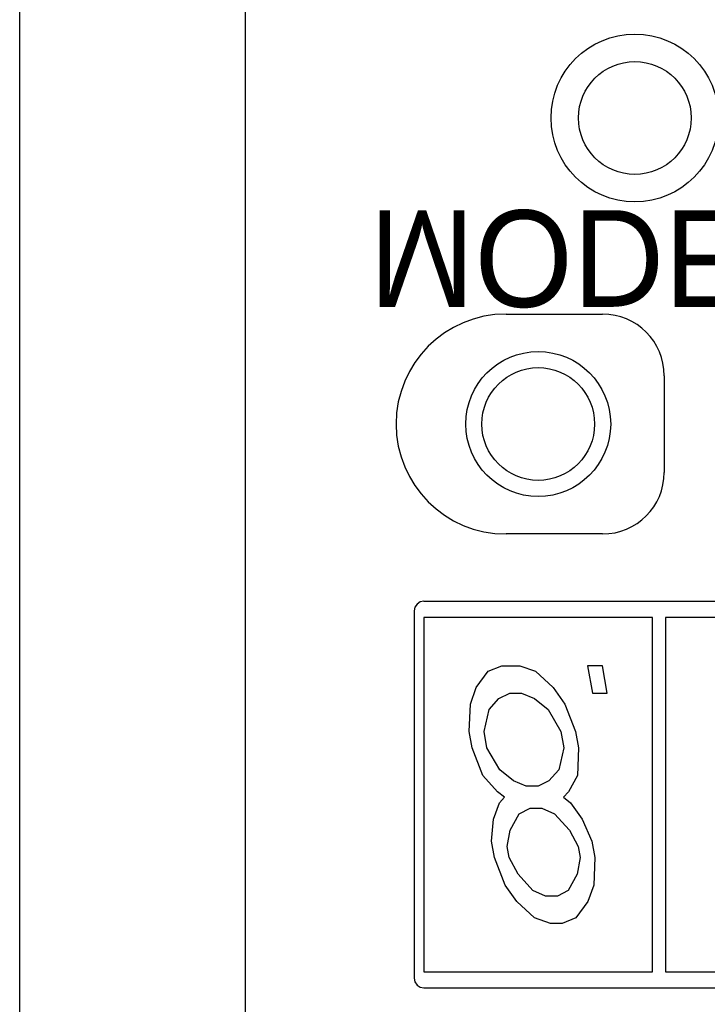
# Model space of a CAD drawing. Extents: x 4 to 2311, y -23 to 1597.
# Tile 9 of 20: x 240 to 251, y 1300 to 1315. Entities that reach past the tile are written whole.
import ezdxf

# ---------------------------------------------------------------- set-up
doc = ezdxf.new("R2010")
doc.units = 0
doc.header["$LTSCALE"] = 7
doc.header["$MEASUREMENT"] = 0
doc.layers.add('001', color=7, linetype='CONTINUOUS')
doc.layers.add('003', color=7, linetype='CONTINUOUS')
doc.styles.get("Standard").update_dxf_attribs({"font": 'Gulim.ttf', "width": 0.8})

msp = doc.modelspace()

# ---------------------------------------------------------------- linework, layer by layer
at = {"layer": '001', "color": 2}
for p, q in [((240.41828, 1289.61454), (240.41828, 1369.61454)), ((243.91828, 1369.61454), (243.91828, 1289.61454)), ((247.96828, 1310.5708), (249.46828, 1310.5708)), ((250.42454, 1309.61454), (250.42454, 1308.11454)), ((249.46828, 1307.15829), (247.96828, 1307.15829)), ((246.69082, 1306.11454), (265.24575, 1306.11454)), ((246.54328, 1305.96879), (246.54328, 1300.26029)), ((246.69328, 1305.86454), (246.69328, 1300.36454)), ((250.24328, 1305.86454), (246.69328, 1305.86454)), ((250.24328, 1300.36454), (250.24328, 1305.86454)), ((250.44328, 1305.86454), (250.44328, 1300.36454)), ((253.99328, 1305.86454), (250.44328, 1305.86454)), ((247.69162, 1305.02944), (247.90578, 1305.11454)), ((247.90578, 1305.11454), (248.18078, 1305.11454)), ((248.18078, 1305.11454), (248.42496, 1305.02944)), ((249.46412, 1305.11454), (249.23495, 1305.11454)), ((249.23495, 1305.11454), (249.30998, 1304.68901)), ((249.53915, 1304.68901), (249.46412, 1305.11454)), ((247.50748, 1304.77412), (247.69162, 1305.02944)), ((248.42496, 1305.02944), (248.69914, 1304.77412)), ((247.415, 1304.5188), (247.50748, 1304.77412)), ((247.85832, 1304.6039), (248.02665, 1304.68901)), ((248.02665, 1304.68901), (248.20998, 1304.68901)), ((248.20998, 1304.68901), (248.40832, 1304.6039)), ((248.69914, 1304.77412), (248.88166, 1304.5188)), ((249.30998, 1304.68901), (249.53915, 1304.68901)), ((247.39836, 1304.09326), (247.415, 1304.5188)), ((247.705, 1304.43369), (247.85832, 1304.6039)), ((248.40832, 1304.6039), (248.62167, 1304.43369)), ((248.88166, 1304.5188), (249.04836, 1304.09326)), ((247.62753, 1304.09326), (247.705, 1304.43369)), ((248.62167, 1304.43369), (248.8192, 1304.09326)), ((247.44338, 1303.83795), (247.39836, 1304.09326)), ((247.67255, 1303.83795), (247.62753, 1304.09326)), ((248.8192, 1304.09326), (248.86422, 1303.83795)), ((249.04836, 1304.09326), (249.09338, 1303.83795)), ((247.61008, 1303.41241), (247.44338, 1303.83795)), ((247.87008, 1303.49752), (247.67255, 1303.83795)), ((248.86422, 1303.83795), (248.78674, 1303.49752)), ((249.09338, 1303.83795), (249.07675, 1303.41241)), ((247.83843, 1303.15709), (247.61008, 1303.41241)), ((248.08342, 1303.32731), (247.87008, 1303.49752)), ((248.78674, 1303.49752), (248.63342, 1303.32731)), ((249.07675, 1303.41241), (248.93843, 1303.15709)), ((248.28176, 1303.2422), (248.08342, 1303.32731)), ((248.63342, 1303.32731), (248.4651, 1303.2422)), ((247.94511, 1303.07199), (247.83843, 1303.15709)), ((248.4651, 1303.2422), (248.28176, 1303.2422)), ((248.93843, 1303.15709), (248.86177, 1303.07199)), ((247.77597, 1302.73156), (247.86845, 1302.98688)), ((247.86845, 1302.98688), (247.94511, 1303.07199)), ((248.86177, 1303.07199), (248.96845, 1302.98688)), ((248.96845, 1302.98688), (249.15097, 1302.73156)), ((248.03515, 1302.56135), (248.17346, 1302.81667)), ((248.17346, 1302.81667), (248.34179, 1302.90178)), ((248.34179, 1302.90178), (248.52512, 1302.90178)), ((248.52512, 1302.90178), (248.72346, 1302.81667)), ((248.72346, 1302.81667), (248.95181, 1302.56135)), ((247.74433, 1302.39114), (247.77597, 1302.73156)), ((249.15097, 1302.73156), (249.30266, 1302.39114)), ((247.9885, 1302.30603), (248.03515, 1302.56135)), ((248.95181, 1302.56135), (249.0885, 1302.30603)), ((247.78935, 1302.13582), (247.74433, 1302.39114)), ((249.30266, 1302.39114), (249.34768, 1302.13582)), ((248.01851, 1302.13582), (247.9885, 1302.30603)), ((249.0885, 1302.30603), (249.11851, 1302.13582)), ((247.95605, 1301.71029), (247.78935, 1302.13582)), ((248.1552, 1301.8805), (248.01851, 1302.13582)), ((249.11851, 1302.13582), (249.07187, 1301.8805)), ((249.34768, 1302.13582), (249.33105, 1301.71029)), ((248.38355, 1301.62518), (248.1552, 1301.8805)), ((249.07187, 1301.8805), (248.93355, 1301.62518)), ((248.13857, 1301.45497), (247.95605, 1301.71029)), ((248.58189, 1301.54007), (248.38355, 1301.62518)), ((248.93355, 1301.62518), (248.76523, 1301.54007)), ((249.33105, 1301.71029), (249.23857, 1301.45497)), ((248.41275, 1301.19965), (248.13857, 1301.45497)), ((248.76523, 1301.54007), (248.58189, 1301.54007)), ((249.23857, 1301.45497), (249.05442, 1301.19965)), ((248.65693, 1301.11454), (248.41275, 1301.19965)), ((248.84026, 1301.11454), (248.65693, 1301.11454)), ((249.05442, 1301.19965), (248.84026, 1301.11454)), ((246.69328, 1300.36454), (250.24328, 1300.36454)), ((250.44328, 1300.36454), (253.99328, 1300.36454)), ((246.69082, 1300.11454), (265.24575, 1300.11454))]:
    msp.add_line(p, q, dxfattribs=at)
for points in [[(246.69308, 1306.11454), (246.63596, 1306.10285), (246.58744, 1306.0702), (246.55494, 1306.02168), (246.54328, 1305.96475)], [(246.54328, 1300.26434), (246.55494, 1300.2074), (246.58744, 1300.15889), (246.63596, 1300.12624), (246.69308, 1300.11454)]]:
    msp.add_lwpolyline(points, dxfattribs=at)
for centre, radius in [((249.96828, 1313.61454), 1.30133), ((249.96828, 1313.61454), 0.875), ((248.46828, 1308.86454), 1.125), ((248.46828, 1308.86454), 0.875)]:
    msp.add_circle(centre, radius, dxfattribs=at)
for centre, radius, start, end in [((247.96828, 1308.86454), 1.70626, 90, 270), ((249.46828, 1309.61454), 0.95626, 0, 90), ((249.46828, 1308.11454), 0.95626, 270, 0)]:
    msp.add_arc(centre, radius, start, end, dxfattribs=at)

# ---------------------------------------------------------------- texts
at = {"layer": '003', "text_generation_flag": 2}
msp.add_text('MODE/SEL', height=1.5, rotation=180, dxfattribs=at).set_placement((245.8455, 1312.18243))

doc.saveas('drawing.dxf')
